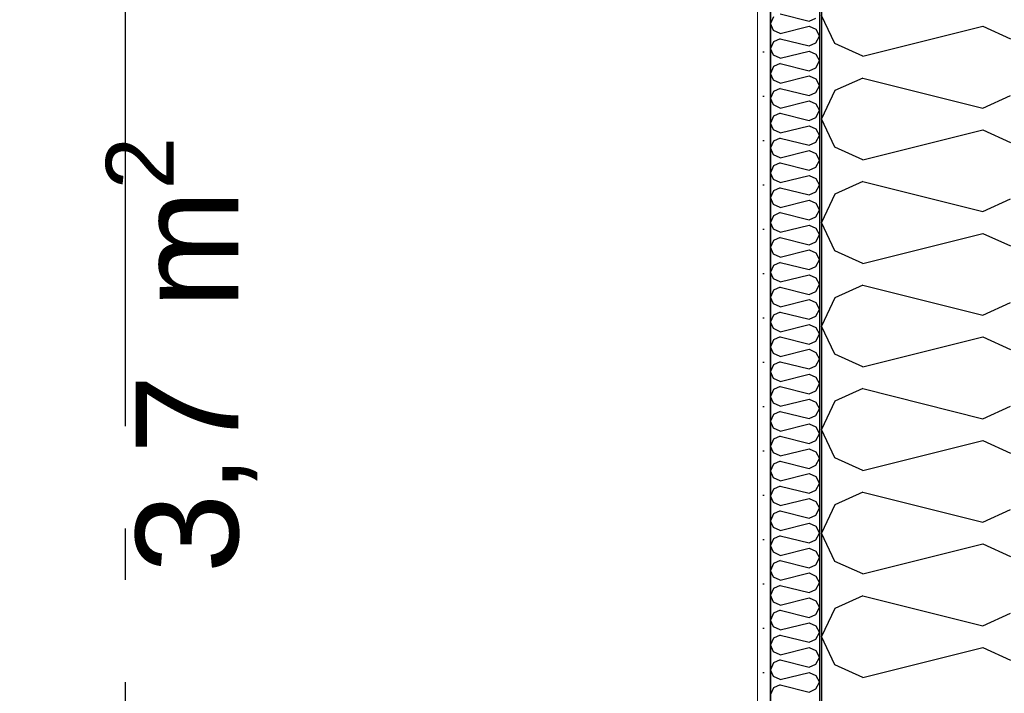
# Model space of a CAD drawing. Header units: millimetres. Extents: x -117798 to 93698, y -182207 to 252400.
# Tile 98 of 222: x -67576 to -66615, y -27777 to -27118. Entities that reach past the tile are written whole.
import ezdxf
from ezdxf.enums import TextEntityAlignment as Align

# ---------------------------------------------------------------- set-up
doc = ezdxf.new("R2010")
doc.units = ezdxf.units.MM
doc.header["$LTSCALE"] = 0.5
doc.header["$MEASUREMENT"] = 0
doc.linetypes.add('Akselinje', pattern=[1500, 1000, -200, 100, -200])
doc.linetypes.add('PLINE', pattern=[0])
for name, color, linetype in [('232- Ikke-bærende yttervegger (Skravur)(Nye konstruksjoner)', 7, 'Continuous'), ('232- Ikke-bærende yttervegger(Nye konstruksjoner)', 7, 'Continuous'), ('256- Faste himlinger og overflatebehandling(Nye konstruksjoner)', 7, 'Continuous'), ('82-- Modullinjer', 7, 'Continuous'), ('862- M___Nettoareal(Nye konstruksjoner)', 7, 'Continuous'), ('862- M___Nettoareal(Polylinje)(Nye konstruksjoner)', 7, 'Continuous'), ('862- M___Nettoareal(Tekst)(Nye konstruksjoner)', 7, 'Continuous')]:
    doc.layers.add(name, color=color, linetype=linetype)
doc.layers.add('236- Innvendig kledning og overflate(Nye konstruksjoner)', color=7, linetype='Continuous', lineweight=0)
doc.styles.add('GENERATED_STYLE_1', font='arial.ttf')
doc.styles.add('GENERATED_STYLE_4', font='arial.ttf')

# ---------------------------------------------------------------- blocks, each defined once
blk = doc.blocks.new('Teknisk vent._A-215_34', base_point=(-67634.01, -27064.62))
at = {"layer": '862- M___Nettoareal(Polylinje)(Nye konstruksjoner)', "linetype": 'PLINE', "flags": 128}
blk.add_lwpolyline([(-68573.16, -25961.93), (-68573.16, -28121.93), (-66843.16, -28121.93), (-66843.16, -25961.93)], close=True, dxfattribs=at)
at = {"layer": '862- M___Nettoareal(Tekst)(Nye konstruksjoner)', "insert": (-67491.87, -27659.16), "char_height": 100, "attachment_point": 1, "rotation": 90, "style": 'GENERATED_STYLE_1'}
blk.add_mtext('\\A1;{\\pql;\\pt0,12050;\\fArial|b0|i0|c0|p0;\\W1.000000;3,7\\fArial|b0|i0|c0|p0;\\W1.000000;\\A1{\\H.66x;\\S^  ;}\\fArial|b0|i0|c0|p0;\\W1.000000; m\\fArial|b0|i0|c0|p0;\\W1.000000;\\A1{\\H.66x;\\S2^  ;}}', dxfattribs=at)
at = {"layer": '862- M___Nettoareal(Tekst)(Nye konstruksjoner)', "style": 'GENERATED_STYLE_1'}
for tag, height, p in [('DUMMY_862', 150, (-67751.87, -26470.07)), ('ROOM_NAME', 150, (-67751.87, -27693.44)), ('DUMMY_861', 100, (-67909.01, -27293.2)), ('ROOM_NUMBER', 100, (-67909.01, -27682.02)), ('DUMMY_863', 100, (-67516.15, -27659.16))]:
    blk.add_attdef(tag, text='', height=height, rotation=90, dxfattribs=at).set_placement(p, align=Align.TOP_LEFT)
blk = doc.blocks.new('*X365')
at = {"layer": '232- Ikke-bærende yttervegger (Skravur)(Nye konstruksjoner)', "linetype": 'PLINE'}
for p, q in [((-66840.02, -27115.55), (-66843.16, -27122.18)), ((-66833.52, -27112.59), (-66805.36, -27119.63)), ((-66805.36, -27119.63), (-66798.86, -27116.67)), ((-66840.02, -27128.81), (-66843.16, -27122.18)), ((-66833.52, -27131.77), (-66840.02, -27128.81)), ((-66833.52, -27131.77), (-66805.36, -27124.73)), ((-66805.36, -27124.73), (-66798.86, -27127.69)), ((-66798.86, -27127.69), (-66795.16, -27134.32)), ((-66833.52, -27136.87), (-66840.02, -27139.83)), ((-66833.52, -27136.87), (-66805.36, -27143.91)), ((-66798.86, -27140.95), (-66795.16, -27134.32)), ((-66840.02, -27139.83), (-66843.16, -27146.46)), ((-66840.02, -27153.09), (-66843.16, -27146.46)), ((-66805.36, -27143.91), (-66798.86, -27140.95)), ((-66833.52, -27156.05), (-66840.02, -27153.09)), ((-66833.52, -27156.05), (-66805.36, -27149.01)), ((-66805.36, -27149.01), (-66798.86, -27151.97)), ((-66798.86, -27151.97), (-66795.16, -27158.6)), ((-66840.02, -27164.11), (-66843.16, -27170.74)), ((-66833.52, -27161.15), (-66840.02, -27164.11)), ((-66833.52, -27161.15), (-66805.36, -27168.19)), ((-66805.36, -27168.19), (-66798.86, -27165.23)), ((-66798.86, -27165.23), (-66795.16, -27158.6)), ((-66840.02, -27177.37), (-66843.16, -27170.74)), ((-66833.52, -27180.33), (-66805.36, -27173.29)), ((-66805.36, -27173.29), (-66798.86, -27176.25)), ((-66798.86, -27176.25), (-66795.16, -27182.88)), ((-66833.52, -27180.33), (-66840.02, -27177.37)), ((-66833.52, -27185.44), (-66840.02, -27188.39)), ((-66833.52, -27185.44), (-66805.36, -27192.47)), ((-66798.86, -27189.52), (-66795.16, -27182.88)), ((-66840.02, -27188.39), (-66843.16, -27195.03)), ((-66840.02, -27201.66), (-66843.16, -27195.03)), ((-66805.36, -27192.47), (-66798.86, -27189.52)), ((-66833.52, -27204.62), (-66840.02, -27201.66)), ((-66833.52, -27204.62), (-66805.36, -27197.58)), ((-66805.36, -27197.58), (-66798.86, -27200.53)), ((-66798.86, -27200.53), (-66795.16, -27207.17)), ((-66840.02, -27212.68), (-66843.16, -27219.31)), ((-66833.52, -27209.72), (-66840.02, -27212.68)), ((-66833.52, -27209.72), (-66805.36, -27216.76)), ((-66805.36, -27216.76), (-66798.86, -27213.8)), ((-66798.86, -27213.8), (-66795.16, -27207.17)), ((-66840.02, -27225.94), (-66843.16, -27219.31)), ((-66833.52, -27228.9), (-66805.36, -27221.86)), ((-66805.36, -27221.86), (-66798.86, -27224.82)), ((-66798.86, -27224.82), (-66795.16, -27231.45)), ((-66833.52, -27228.9), (-66840.02, -27225.94)), ((-66833.52, -27234), (-66840.02, -27236.96)), ((-66833.52, -27234), (-66805.36, -27241.04)), ((-66798.86, -27238.08), (-66795.16, -27231.45)), ((-66840.02, -27236.96), (-66843.16, -27243.59)), ((-66840.02, -27250.22), (-66843.16, -27243.59)), ((-66805.36, -27241.04), (-66798.86, -27238.08)), ((-66833.52, -27253.18), (-66840.02, -27250.22)), ((-66833.52, -27253.18), (-66805.36, -27246.14)), ((-66805.36, -27246.14), (-66798.86, -27249.1)), ((-66798.86, -27249.1), (-66795.16, -27255.73)), ((-66840.02, -27261.24), (-66843.16, -27267.87)), ((-66833.52, -27258.28), (-66840.02, -27261.24)), ((-66833.52, -27258.28), (-66805.36, -27265.32)), ((-66805.36, -27265.32), (-66798.86, -27262.36)), ((-66798.86, -27262.36), (-66795.16, -27255.73)), ((-66840.02, -27274.5), (-66843.16, -27267.87)), ((-66833.52, -27277.46), (-66805.36, -27270.42)), ((-66805.36, -27270.42), (-66798.86, -27273.38)), ((-66833.52, -27277.46), (-66840.02, -27274.5)), ((-66833.52, -27282.56), (-66840.02, -27285.52)), ((-66833.52, -27282.56), (-66805.36, -27289.6)), ((-66798.86, -27273.38), (-66795.16, -27280.01)), ((-66798.86, -27286.64), (-66795.16, -27280.01)), ((-66840.02, -27285.52), (-66843.16, -27292.15)), ((-66840.02, -27298.78), (-66843.16, -27292.15)), ((-66805.36, -27289.6), (-66798.86, -27286.64)), ((-66833.52, -27301.74), (-66840.02, -27298.78)), ((-66833.52, -27301.74), (-66805.36, -27294.7)), ((-66805.36, -27294.7), (-66798.86, -27297.66)), ((-66798.86, -27297.66), (-66795.16, -27304.29)), ((-66840.02, -27309.8), (-66843.16, -27316.43)), ((-66833.52, -27306.84), (-66840.02, -27309.8)), ((-66833.52, -27306.84), (-66805.36, -27313.88)), ((-66805.36, -27313.88), (-66798.86, -27310.92)), ((-66798.86, -27310.92), (-66795.16, -27304.29)), ((-66840.02, -27323.06), (-66843.16, -27316.43)), ((-66833.52, -27326.02), (-66805.36, -27318.98)), ((-66805.36, -27318.98), (-66798.86, -27321.94)), ((-66833.52, -27326.02), (-66840.02, -27323.06)), ((-66798.86, -27321.94), (-66795.16, -27328.57)), ((-66798.86, -27335.2), (-66795.16, -27328.57)), ((-66840.02, -27334.08), (-66843.16, -27340.71)), ((-66833.52, -27331.12), (-66840.02, -27334.08)), ((-66833.52, -27331.12), (-66805.36, -27338.16)), ((-66805.36, -27338.16), (-66798.86, -27335.2)), ((-66840.02, -27347.34), (-66843.16, -27340.71)), ((-66833.52, -27350.3), (-66840.02, -27347.34)), ((-66833.52, -27350.3), (-66805.36, -27343.26)), ((-66805.36, -27343.26), (-66798.86, -27346.22)), ((-66798.86, -27346.22), (-66795.16, -27352.85)), ((-66840.02, -27358.36), (-66843.16, -27364.99)), ((-66833.52, -27355.4), (-66840.02, -27358.36)), ((-66833.52, -27355.4), (-66805.36, -27362.44)), ((-66805.36, -27362.44), (-66798.86, -27359.48)), ((-66798.86, -27359.48), (-66795.16, -27352.85)), ((-66840.02, -27371.62), (-66843.16, -27364.99)), ((-66833.52, -27374.58), (-66805.36, -27367.54)), ((-66805.36, -27367.54), (-66798.86, -27370.5)), ((-66833.52, -27374.58), (-66840.02, -27371.62)), ((-66798.86, -27370.5), (-66795.16, -27377.13)), ((-66798.86, -27383.77), (-66795.16, -27377.13)), ((-66840.02, -27382.64), (-66843.16, -27389.28)), ((-66833.52, -27379.69), (-66840.02, -27382.64)), ((-66833.52, -27379.69), (-66805.36, -27386.72)), ((-66805.36, -27386.72), (-66798.86, -27383.77)), ((-66840.02, -27395.91), (-66843.16, -27389.28)), ((-66833.52, -27398.87), (-66840.02, -27395.91)), ((-66833.52, -27398.87), (-66805.36, -27391.83)), ((-66805.36, -27391.83), (-66798.86, -27394.79)), ((-66798.86, -27394.79), (-66795.16, -27401.42)), ((-66840.02, -27406.93), (-66843.16, -27413.56)), ((-66833.52, -27403.97), (-66840.02, -27406.93)), ((-66833.52, -27403.97), (-66805.36, -27411.01)), ((-66798.86, -27408.05), (-66795.16, -27401.42)), ((-66840.02, -27420.19), (-66843.16, -27413.56)), ((-66833.52, -27423.15), (-66805.36, -27416.11)), ((-66805.36, -27411.01), (-66798.86, -27408.05)), ((-66805.36, -27416.11), (-66798.86, -27419.07)), ((-66833.52, -27423.15), (-66840.02, -27420.19)), ((-66798.86, -27419.07), (-66795.16, -27425.7)), ((-66798.86, -27432.33), (-66795.16, -27425.7)), ((-66840.02, -27431.21), (-66843.16, -27437.84)), ((-66833.52, -27428.25), (-66840.02, -27431.21)), ((-66833.52, -27428.25), (-66805.36, -27435.29)), ((-66805.36, -27435.29), (-66798.86, -27432.33)), ((-66840.02, -27444.47), (-66843.16, -27437.84)), ((-66833.52, -27447.43), (-66840.02, -27444.47)), ((-66833.52, -27447.43), (-66805.36, -27440.39)), ((-66805.36, -27440.39), (-66798.86, -27443.35)), ((-66798.86, -27443.35), (-66795.16, -27449.98)), ((-66840.02, -27455.49), (-66843.16, -27462.12)), ((-66833.52, -27452.53), (-66840.02, -27455.49)), ((-66833.52, -27452.53), (-66805.36, -27459.57)), ((-66798.86, -27456.61), (-66795.16, -27449.98)), ((-66840.02, -27468.75), (-66843.16, -27462.12)), ((-66833.52, -27471.71), (-66805.36, -27464.67)), ((-66805.36, -27459.57), (-66798.86, -27456.61)), ((-66805.36, -27464.67), (-66798.86, -27467.63)), ((-66833.52, -27471.71), (-66840.02, -27468.75)), ((-66798.86, -27467.63), (-66795.16, -27474.26)), ((-66798.86, -27480.89), (-66795.16, -27474.26)), ((-66840.02, -27479.77), (-66843.16, -27486.4)), ((-66833.52, -27476.81), (-66840.02, -27479.77)), ((-66833.52, -27476.81), (-66805.36, -27483.85)), ((-66805.36, -27483.85), (-66798.86, -27480.89)), ((-66840.02, -27493.03), (-66843.16, -27486.4)), ((-66833.52, -27495.99), (-66840.02, -27493.03)), ((-66833.52, -27495.99), (-66805.36, -27488.95)), ((-66805.36, -27488.95), (-66798.86, -27491.91)), ((-66798.86, -27491.91), (-66795.16, -27498.54)), ((-66833.52, -27501.09), (-66840.02, -27504.05)), ((-66833.52, -27501.09), (-66805.36, -27508.13)), ((-66798.86, -27505.17), (-66795.16, -27498.54)), ((-66840.02, -27504.05), (-66843.16, -27510.68)), ((-66840.02, -27517.31), (-66843.16, -27510.68)), ((-66833.52, -27520.27), (-66805.36, -27513.23)), ((-66805.36, -27508.13), (-66798.86, -27505.17)), ((-66805.36, -27513.23), (-66798.86, -27516.19)), ((-66833.52, -27520.27), (-66840.02, -27517.31)), ((-66798.86, -27516.19), (-66795.16, -27522.82)), ((-66798.86, -27529.45), (-66795.16, -27522.82)), ((-66840.02, -27528.33), (-66843.16, -27534.96)), ((-66833.52, -27525.37), (-66840.02, -27528.33)), ((-66833.52, -27525.37), (-66805.36, -27532.41)), ((-66805.36, -27532.41), (-66798.86, -27529.45)), ((-66840.02, -27541.59), (-66843.16, -27534.96)), ((-66833.52, -27544.55), (-66840.02, -27541.59)), ((-66833.52, -27544.55), (-66805.36, -27537.51)), ((-66805.36, -27537.51), (-66798.86, -27540.47)), ((-66798.86, -27540.47), (-66795.16, -27547.1)), ((-66833.52, -27549.65), (-66840.02, -27552.61)), ((-66833.52, -27549.65), (-66805.36, -27556.69)), ((-66798.86, -27553.73), (-66795.16, -27547.1)), ((-66840.02, -27552.61), (-66843.16, -27559.24)), ((-66840.02, -27565.88), (-66843.16, -27559.24)), ((-66805.36, -27556.69), (-66798.86, -27553.73)), ((-66833.52, -27568.83), (-66840.02, -27565.88)), ((-66833.52, -27568.83), (-66805.36, -27561.79)), ((-66805.36, -27561.79), (-66798.86, -27564.75)), ((-66798.86, -27564.75), (-66795.16, -27571.38)), ((-66840.02, -27576.89), (-66843.16, -27583.53)), ((-66833.52, -27573.94), (-66840.02, -27576.89)), ((-66833.52, -27573.94), (-66805.36, -27580.97)), ((-66805.36, -27580.97), (-66798.86, -27578.02)), ((-66798.86, -27578.02), (-66795.16, -27571.38)), ((-66840.02, -27590.16), (-66843.16, -27583.53)), ((-66833.52, -27593.12), (-66840.02, -27590.16)), ((-66833.52, -27593.12), (-66805.36, -27586.08)), ((-66805.36, -27586.08), (-66798.86, -27589.04)), ((-66798.86, -27589.04), (-66795.16, -27595.67)), ((-66833.52, -27598.22), (-66840.02, -27601.18)), ((-66833.52, -27598.22), (-66805.36, -27605.26)), ((-66798.86, -27602.3), (-66795.16, -27595.67)), ((-66840.02, -27601.18), (-66843.16, -27607.81)), ((-66840.02, -27614.44), (-66843.16, -27607.81)), ((-66805.36, -27605.26), (-66798.86, -27602.3)), ((-66833.52, -27617.4), (-66840.02, -27614.44)), ((-66833.52, -27617.4), (-66805.36, -27610.36)), ((-66805.36, -27610.36), (-66798.86, -27613.32)), ((-66798.86, -27613.32), (-66795.16, -27619.95)), ((-66840.02, -27625.46), (-66843.16, -27632.09)), ((-66833.52, -27622.5), (-66840.02, -27625.46)), ((-66833.52, -27622.5), (-66805.36, -27629.54)), ((-66805.36, -27629.54), (-66798.86, -27626.58)), ((-66798.86, -27626.58), (-66795.16, -27619.95)), ((-66840.02, -27638.72), (-66843.16, -27632.09)), ((-66833.52, -27641.68), (-66805.36, -27634.64)), ((-66805.36, -27634.64), (-66798.86, -27637.6)), ((-66798.86, -27637.6), (-66795.16, -27644.23)), ((-66833.52, -27641.68), (-66840.02, -27638.72)), ((-66833.52, -27646.78), (-66840.02, -27649.74)), ((-66833.52, -27646.78), (-66805.36, -27653.82)), ((-66798.86, -27650.86), (-66795.16, -27644.23)), ((-66840.02, -27649.74), (-66843.16, -27656.37)), ((-66840.02, -27663), (-66843.16, -27656.37)), ((-66805.36, -27653.82), (-66798.86, -27650.86)), ((-66833.52, -27665.96), (-66840.02, -27663)), ((-66833.52, -27665.96), (-66805.36, -27658.92)), ((-66805.36, -27658.92), (-66798.86, -27661.88)), ((-66798.86, -27661.88), (-66795.16, -27668.51)), ((-66840.02, -27674.02), (-66843.16, -27680.65)), ((-66833.52, -27671.06), (-66840.02, -27674.02)), ((-66833.52, -27671.06), (-66805.36, -27678.1)), ((-66805.36, -27678.1), (-66798.86, -27675.14)), ((-66798.86, -27675.14), (-66795.16, -27668.51)), ((-66840.02, -27687.28), (-66843.16, -27680.65)), ((-66833.52, -27690.24), (-66805.36, -27683.2)), ((-66805.36, -27683.2), (-66798.86, -27686.16)), ((-66798.86, -27686.16), (-66795.16, -27692.79)), ((-66833.52, -27690.24), (-66840.02, -27687.28)), ((-66833.52, -27695.34), (-66840.02, -27698.3)), ((-66833.52, -27695.34), (-66805.36, -27702.38)), ((-66798.86, -27699.42), (-66795.16, -27692.79)), ((-66840.02, -27698.3), (-66843.16, -27704.93)), ((-66840.02, -27711.56), (-66843.16, -27704.93)), ((-66805.36, -27702.38), (-66798.86, -27699.42)), ((-66833.52, -27714.52), (-66840.02, -27711.56)), ((-66833.52, -27714.52), (-66805.36, -27707.48)), ((-66805.36, -27707.48), (-66798.86, -27710.44)), ((-66798.86, -27710.44), (-66795.16, -27717.07)), ((-66840.02, -27722.58), (-66843.16, -27729.21)), ((-66833.52, -27719.62), (-66840.02, -27722.58)), ((-66833.52, -27719.62), (-66805.36, -27726.66)), ((-66805.36, -27726.66), (-66798.86, -27723.7)), ((-66798.86, -27723.7), (-66795.16, -27717.07)), ((-66840.02, -27735.84), (-66843.16, -27729.21)), ((-66833.52, -27738.8), (-66805.36, -27731.76)), ((-66805.36, -27731.76), (-66798.86, -27734.72)), ((-66833.52, -27738.8), (-66840.02, -27735.84)), ((-66833.52, -27743.9), (-66840.02, -27746.86)), ((-66833.52, -27743.9), (-66805.36, -27750.94)), ((-66798.86, -27734.72), (-66795.16, -27741.35)), ((-66798.86, -27747.98), (-66795.16, -27741.35)), ((-66840.02, -27746.86), (-66843.16, -27753.49)), ((-66840.02, -27760.13), (-66843.16, -27753.49)), ((-66805.36, -27750.94), (-66798.86, -27747.98)), ((-66833.52, -27763.08), (-66840.02, -27760.13)), ((-66833.52, -27763.08), (-66805.36, -27756.05)), ((-66805.36, -27756.05), (-66798.86, -27759)), ((-66798.86, -27759), (-66795.16, -27765.64)), ((-66840.02, -27771.14), (-66843.16, -27777.78)), ((-66833.52, -27768.19), (-66840.02, -27771.14)), ((-66833.52, -27768.19), (-66805.36, -27775.22)), ((-66805.36, -27775.22), (-66798.86, -27772.27)), ((-66798.86, -27772.27), (-66795.16, -27765.64))]:
    blk.add_line(p, q, dxfattribs=at)
blk = doc.blocks.new('*X366')
at = {"layer": '232- Ikke-bærende yttervegger (Skravur)(Nye konstruksjoner)', "linetype": 'PLINE'}
for p, q in [((-66780.08, -27141.72), (-66793.16, -27114.09)), ((-66752.99, -27154.05), (-66635.67, -27124.72)), ((-66635.67, -27124.72), (-66608.58, -27137.04)), ((-66752.99, -27154.05), (-66780.08, -27141.72)), ((-66752.99, -27175.3), (-66780.08, -27187.63)), ((-66752.99, -27175.3), (-66635.67, -27204.63)), ((-66780.08, -27187.63), (-66793.16, -27215.26)), ((-66635.67, -27204.63), (-66608.58, -27192.3)), ((-66780.08, -27242.89), (-66793.16, -27215.26)), ((-66752.99, -27255.22), (-66635.67, -27225.89)), ((-66635.67, -27225.89), (-66608.58, -27238.22)), ((-66752.99, -27255.22), (-66780.08, -27242.89)), ((-66752.99, -27276.47), (-66780.08, -27288.8)), ((-66752.99, -27276.47), (-66635.67, -27305.8)), ((-66780.08, -27288.8), (-66793.16, -27316.43)), ((-66635.67, -27305.8), (-66608.58, -27293.47)), ((-66780.08, -27344.06), (-66793.16, -27316.43)), ((-66752.99, -27356.39), (-66635.67, -27327.06)), ((-66635.67, -27327.06), (-66608.58, -27339.39)), ((-66752.99, -27356.39), (-66780.08, -27344.06)), ((-66752.99, -27377.65), (-66780.08, -27389.97)), ((-66752.99, -27377.65), (-66635.67, -27406.98)), ((-66780.08, -27389.97), (-66793.16, -27417.6)), ((-66635.67, -27406.98), (-66608.58, -27394.65)), ((-66780.08, -27445.23), (-66793.16, -27417.6)), ((-66752.99, -27457.56), (-66635.67, -27428.23)), ((-66635.67, -27428.23), (-66608.58, -27440.56)), ((-66752.99, -27457.56), (-66780.08, -27445.23)), ((-66752.99, -27478.82), (-66780.08, -27491.15)), ((-66752.99, -27478.82), (-66635.67, -27508.15)), ((-66780.08, -27491.15), (-66793.16, -27518.78)), ((-66635.67, -27508.15), (-66608.58, -27495.82)), ((-66780.08, -27546.4), (-66793.16, -27518.78)), ((-66752.99, -27558.73), (-66635.67, -27529.4)), ((-66635.67, -27529.4), (-66608.58, -27541.73)), ((-66752.99, -27558.73), (-66780.08, -27546.4)), ((-66752.99, -27579.99), (-66780.08, -27592.32)), ((-66752.99, -27579.99), (-66635.67, -27609.32)), ((-66780.08, -27592.32), (-66793.16, -27619.95)), ((-66635.67, -27609.32), (-66608.58, -27596.99)), ((-66780.08, -27647.58), (-66793.16, -27619.95)), ((-66752.99, -27659.91), (-66635.67, -27630.58)), ((-66635.67, -27630.58), (-66608.58, -27642.9)), ((-66752.99, -27659.91), (-66780.08, -27647.58)), ((-66752.99, -27681.16), (-66780.08, -27693.49)), ((-66752.99, -27681.16), (-66635.67, -27710.49)), ((-66780.08, -27693.49), (-66793.16, -27721.12)), ((-66635.67, -27710.49), (-66608.58, -27698.16)), ((-66780.08, -27748.75), (-66793.16, -27721.12)), ((-66752.99, -27761.08), (-66635.67, -27731.75)), ((-66635.67, -27731.75), (-66608.58, -27744.08)), ((-66752.99, -27761.08), (-66780.08, -27748.75))]:
    blk.add_line(p, q, dxfattribs=at)
blk = doc.blocks.new('Standard grid marker[211]', base_point=(-67473.16, 26434.41))
at = {"layer": '82-- Modullinjer', "linetype": 'Akselinje'}
blk.add_line((-67473.16, 26234.41), (-67473.16, -50374.43), dxfattribs=at)
at = {"layer": '82-- Modullinjer', "style": 'GENERATED_STYLE_4'}
for tag, p in [('AC_MarkerText_1_0', (-67600.66, 26644.41)), ('AC_MarkerText_1_1', (-67600.66, -50864.43))]:
    blk.add_attdef(tag, text='', height=175, rotation=90, dxfattribs=at).set_placement(p, align=Align.TOP_CENTER)

msp = doc.modelspace()

# ---------------------------------------------------------------- hatches: boundary and pattern name
at = {"layer": '232- Ikke-bærende yttervegger (Skravur)(Nye konstruksjoner)', "linetype": 'Continuous'}
h = msp.add_hatch(dxfattribs=at)
h.set_pattern_fill('Prikker_tett', color=256, style=0, pattern_type=2)
h.set_pattern_definition([(0, (0, 0), (0, 43.30127), [0, -25]), (0, (12.5, 21.65), (0, 43.30127), [0, -25])])
h.paths.add_polyline_path([(-66855.66, -25961.93), (-66855.66, -28121.93), (-66843.16, -28121.93), (-66843.16, -25961.93)])
msp.add_hatch(color=256, dxfattribs=at).paths.add_polyline_path([(-66795.16, -25961.93), (-66795.16, -28121.93), (-66793.16, -28121.93), (-66793.16, -25961.93)])

# ---------------------------------------------------------------- linework, layer by layer
at = {"layer": '232- Ikke-bærende yttervegger(Nye konstruksjoner)', "linetype": 'PLINE'}
for p, q in [((-66843.16, -25961.93), (-66843.16, -28121.93)), ((-66795.16, -25961.93), (-66795.16, -28121.93)), ((-66793.16, -25961.93), (-66793.16, -28121.93))]:
    msp.add_line(p, q, dxfattribs=at)
at = {"layer": '236- Innvendig kledning og overflate(Nye konstruksjoner)', "linetype": 'PLINE', "flags": 128}
msp.add_lwpolyline([(-66855.66, -25961.93), (-66855.66, -28121.93)], dxfattribs=at)
at = {"layer": '256- Faste himlinger og overflatebehandling(Nye konstruksjoner)', "linetype": 'PLINE', "flags": 128}
msp.add_lwpolyline([(-66793.16, -25961.93), (-66793.16, -28121.93)], dxfattribs=at)

# ---------------------------------------------------------------- block references
at = {"layer": '232- Ikke-bærende yttervegger(Nye konstruksjoner)'}
for name in ['*X365', '*X366']:
    msp.add_blockref(name, (0, 0), dxfattribs=at)
at = {"layer": '82-- Modullinjer', "linetype": 'PLINE'}
msp.add_blockref('Standard grid marker[211]', (-67473.16, 26434.41), dxfattribs=at)
at = {"layer": '862- M___Nettoareal(Nye konstruksjoner)', "linetype": 'Continuous'}
msp.add_blockref('Teknisk vent._A-215_34', (-67634.01, -27064.62), dxfattribs=at)

doc.saveas('drawing.dxf')
